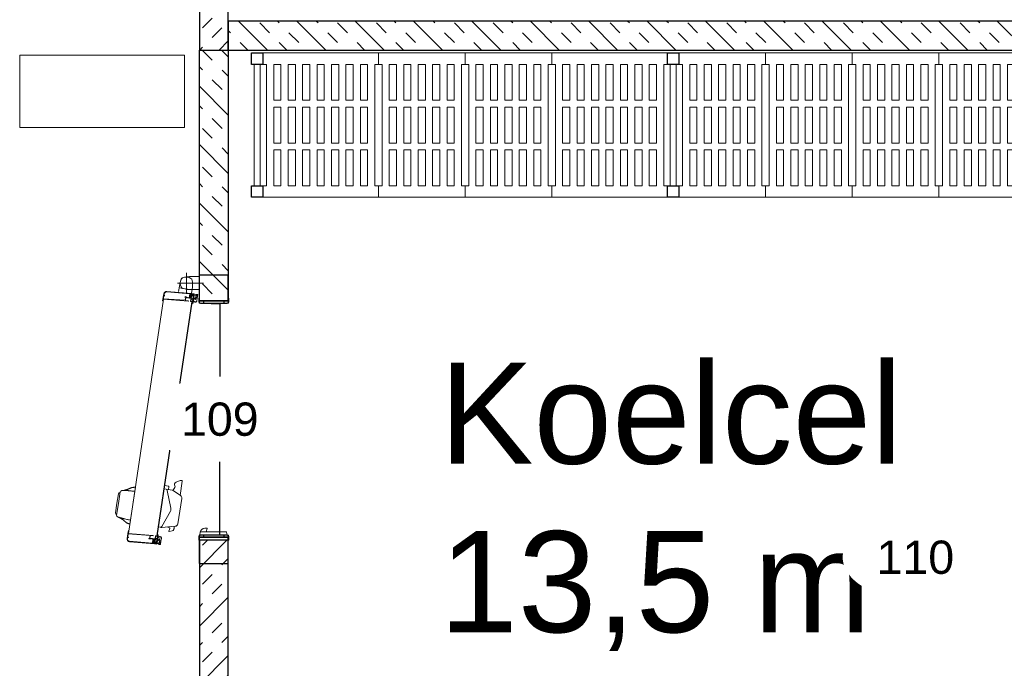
# Model space of a CAD drawing. Header units: millimetres. Extents: x 251300 to 581040, y -9130 to 111283.
# Tile 26 of 57: x 281673 to 285081, y 39726 to 41972. Entities that reach past the tile are written whole.
import ezdxf
from ezdxf.enums import TextEntityAlignment as Align

# ---------------------------------------------------------------- set-up
doc = ezdxf.new("R2010")
doc.units = ezdxf.units.MM
doc.set_wipeout_variables(frame=1)
for name, color, linetype, lineweight in [('APPARAAT1', 2, 'Continuous', 25), ('APPARAAT2', 1, 'Continuous', 20), ('APPARAAT5', 7, 'Continuous', 5), ('POSITIENUMMER', 141, 'Continuous', 20), ('TEKST PS', 10, 'Continuous', 9), ('X-L22_C_binnenwand', 7, 'Continuous', 13)]:
    doc.layers.add(name, color=color, linetype=linetype, lineweight=lineweight)
doc.styles.add('PS', font='arial.ttf')
doc.styles.get("Standard").update_dxf_attribs({"font": 'arial.ttf'})
doc.dimstyles.get("Standard").update_dxf_attribs({"dimtxt": 0.18, "dimasz": 0.18, "dimexe": 0.18, "dimexo": 0.0625, "dimgap": 0.09, "dimtad": 0, "dimtih": 1, "dimtoh": 1, "dimdec": 4, "dimzin": 0, "dimdsep": 46, "dimtxsty": 'Standard', "dimcen": 0.09, "dimadec": 0, "dimazin": 0, "dimtfac": 1, "dimtdec": 4, "dimtofl": 0, "dimtmove": 0, "dimatfit": 3, "dimfxl": 1, "dimtolj": 1, "dimtzin": 0, "dimarcsym": 0})

# ---------------------------------------------------------------- blocks, each defined once
blk = doc.blocks.new('*D14')
at = {"layer": 'APPARAAT5', "color": 0, "lineweight": -2, "ltscale": 3, "transparency": 16777216}
for p, q in [((-90, 5.9), (-90, 2.92)), ((-10, 5.9), (-10, 2.92)), ((-89.99, 2.93), (-50.03, 2.93)), ((-10.01, 2.93), (-49.97, 2.93))]:
    blk.add_line(p, q, dxfattribs=at)
at = {"layer": 'APPARAAT5', "color": 0, "ltscale": 3, "transparency": 16777216}
for points in [[(-89.99, 2.93), (-89.99, 2.93), (-90, 2.93)], [(-10.01, 2.93), (-10.01, 2.93), (-10, 2.93)]]:
    blk.add_solid(points, dxfattribs=at)
at = {"layer": 'Defpoints', "color": 0, "ltscale": 3, "transparency": 16777216}
for p in [(-90, 5.9), (-10, 5.9), (-10, 2.93)]:
    blk.add_point(p, dxfattribs=at)
at = {"layer": 'APPARAAT5', "color": 0, "ltscale": 3, "transparency": 16777216, "insert": (-50, 2.93), "char_height": 0.009, "attachment_point": 5}
blk.add_mtext('\\A1;80.0000', dxfattribs=at)
blk = doc.blocks.new('*U69')
at = {"layer": 'APPARAAT5'}
h = blk.add_hatch(dxfattribs=at)
h.set_pattern_fill('INSUL', color=256, scale=15, angle=45)
h.set_pattern_definition([(45, (667.98, 0), (-101.028, 101.028), []), (45, (634.3, 33.68), (-101.028, 101.028), [47.625, -47.625]), (45, (600.63, 67.35), (-101.028, 101.028), [47.625, -47.625])])
h.paths.add_polyline_path([(868, 0), (0, 0), (0, 100), (868, 100)])
at = {"layer": 'APPARAAT1'}
blk.add_lwpolyline([(868, 0), (0, 0), (0, 100), (868, 100)], close=True, dxfattribs=at)
blk = doc.blocks.new('*U67')
at = {"layer": 'APPARAAT5'}
h = blk.add_hatch(dxfattribs=at)
h.set_pattern_fill('INSUL', color=256, scale=15, angle=45)
h.set_pattern_definition([(45, (1364.11, 0), (-101.028, 101.028), []), (45, (1330.44, 33.68), (-101.028, 101.028), [47.625, -47.625]), (45, (1296.76, 67.35), (-101.028, 101.028), [47.625, -47.625])])
h.paths.add_polyline_path([(1564.1, 0), (0, 0), (0, 100), (1564.1, 100)])
at = {"layer": 'APPARAAT1'}
blk.add_lwpolyline([(1564.1, 0), (0, 0), (0, 100), (1564.1, 100)], close=True, dxfattribs=at)
blk = doc.blocks.new('*U68')
at = {"layer": 'APPARAAT5'}
h = blk.add_hatch(dxfattribs=at)
h.set_pattern_fill('INSUL', color=256, scale=15, angle=45)
h.set_pattern_definition([(45, (4550, 0), (-101.028, 101.028), []), (45, (4516.32, 33.68), (-101.028, 101.028), [47.625, -47.625]), (45, (4482.65, 67.35), (-101.028, 101.028), [47.625, -47.625])])
h.paths.add_polyline_path([(4750, 0), (0, 0), (0, 100), (4750, 100)])
at = {"layer": 'APPARAAT1'}
blk.add_lwpolyline([(4750, 0), (0, 0), (0, 100), (4750, 100)], close=True, dxfattribs=at)
blk = doc.blocks.new('legbord 500-300')
at = {"layer": 'APPARAAT2'}
for p, q in [((300, 500), (0, 500)), ((0, 500), (0, 460)), ((300, 460), (300, 500)), ((12.5, 460), (0, 460)), ((12.5, 250), (12.5, 460)), ((287.5, 250), (287.5, 460)), ((300, 460), (287.5, 460)), ((12.5, 250), (12.5, 40)), ((287.5, 250), (287.5, 40)), ((0, 40), (12.5, 40)), ((0, 40), (0, 0)), ((287.5, 40), (300, 40)), ((300, 0), (300, 40)), ((0, 0), (300, 0))]:
    blk.add_line(p, q, dxfattribs=at)
at = {"layer": 'APPARAAT5'}
for p, q in [((37.5, 336), (37.5, 460)), ((62.5, 460), (37.5, 460)), ((62.5, 336), (62.5, 460)), ((87.5, 336), (87.5, 460)), ((112.5, 460), (87.5, 460)), ((112.5, 336), (112.5, 460)), ((137.5, 336), (137.5, 460)), ((162.5, 460), (137.5, 460)), ((162.5, 336), (162.5, 460)), ((187.5, 336), (187.5, 460)), ((212.5, 460), (187.5, 460)), ((212.5, 336), (212.5, 460)), ((237.5, 336), (237.5, 460)), ((262.5, 460), (237.5, 460)), ((262.5, 336), (262.5, 460)), ((37.5, 336), (62.5, 336)), ((37.5, 312), (62.5, 312)), ((37.5, 250), (37.5, 312)), ((62.5, 250), (62.5, 312)), ((87.5, 336), (112.5, 336)), ((87.5, 312), (112.5, 312)), ((87.5, 250), (87.5, 312)), ((112.5, 250), (112.5, 312)), ((137.5, 336), (162.5, 336)), ((137.5, 312), (162.5, 312)), ((137.5, 250), (137.5, 312)), ((162.5, 250), (162.5, 312)), ((187.5, 336), (212.5, 336)), ((187.5, 312), (212.5, 312)), ((187.5, 250), (187.5, 312)), ((212.5, 250), (212.5, 312)), ((237.5, 336), (262.5, 336)), ((237.5, 312), (262.5, 312)), ((237.5, 250), (237.5, 312)), ((262.5, 250), (262.5, 312)), ((37.5, 250), (37.5, 188)), ((62.5, 250), (62.5, 188)), ((87.5, 250), (87.5, 188)), ((112.5, 250), (112.5, 188)), ((137.5, 250), (137.5, 188)), ((162.5, 250), (162.5, 188)), ((187.5, 250), (187.5, 188)), ((212.5, 250), (212.5, 188)), ((237.5, 250), (237.5, 188)), ((262.5, 250), (262.5, 188)), ((37.5, 188), (62.5, 188)), ((87.5, 188), (112.5, 188)), ((137.5, 188), (162.5, 188)), ((187.5, 188), (212.5, 188)), ((237.5, 188), (262.5, 188)), ((37.5, 164), (37.5, 40)), ((37.5, 164), (62.5, 164)), ((62.5, 164), (62.5, 40)), ((87.5, 164), (87.5, 40)), ((87.5, 164), (112.5, 164)), ((112.5, 164), (112.5, 40)), ((137.5, 164), (137.5, 40)), ((137.5, 164), (162.5, 164)), ((162.5, 164), (162.5, 40)), ((187.5, 164), (187.5, 40)), ((187.5, 164), (212.5, 164)), ((212.5, 164), (212.5, 40)), ((237.5, 164), (237.5, 40)), ((237.5, 164), (262.5, 164)), ((262.5, 164), (262.5, 40)), ((37.5, 40), (62.5, 40)), ((87.5, 40), (112.5, 40)), ((137.5, 40), (162.5, 40)), ((187.5, 40), (212.5, 40)), ((237.5, 40), (262.5, 40))]:
    blk.add_line(p, q, dxfattribs=at)
blk = doc.blocks.new('legbord 500-400')
at = {"layer": 'APPARAAT2'}
for p, q in [((400, 500), (0, 500)), ((0, 500), (0, 460)), ((400, 460), (400, 500)), ((12.5, 460), (0, 460)), ((12.5, 250), (12.5, 460)), ((387.5, 250), (387.5, 460)), ((400, 460), (387.5, 460)), ((12.5, 250), (12.5, 40)), ((387.5, 250), (387.5, 40)), ((0, 40), (12.5, 40)), ((0, 40), (0, 0)), ((387.5, 40), (400, 40)), ((400, 0), (400, 40)), ((0, 0), (400, 0))]:
    blk.add_line(p, q, dxfattribs=at)
at = {"layer": 'APPARAAT5'}
for p, q in [((37.5, 336), (37.5, 460)), ((62.5, 460), (37.5, 460)), ((62.5, 336), (62.5, 460)), ((87.5, 336), (87.5, 460)), ((112.5, 460), (87.5, 460)), ((112.5, 336), (112.5, 460)), ((137.5, 336), (137.5, 460)), ((162.5, 460), (137.5, 460)), ((162.5, 336), (162.5, 460)), ((187.5, 336), (187.5, 460)), ((212.5, 460), (187.5, 460)), ((212.5, 336), (212.5, 460)), ((237.5, 336), (237.5, 460)), ((262.5, 460), (237.5, 460)), ((262.5, 336), (262.5, 460)), ((287.5, 336), (287.5, 460)), ((312.5, 460), (287.5, 460)), ((312.5, 336), (312.5, 460)), ((337.5, 336), (337.5, 460)), ((362.5, 460), (337.5, 460)), ((362.5, 336), (362.5, 460)), ((37.5, 336), (62.5, 336)), ((37.5, 312), (62.5, 312)), ((37.5, 250), (37.5, 312)), ((62.5, 250), (62.5, 312)), ((87.5, 336), (112.5, 336)), ((87.5, 312), (112.5, 312)), ((87.5, 250), (87.5, 312)), ((112.5, 250), (112.5, 312)), ((137.5, 336), (162.5, 336)), ((137.5, 312), (162.5, 312)), ((137.5, 250), (137.5, 312)), ((162.5, 250), (162.5, 312)), ((187.5, 336), (212.5, 336)), ((187.5, 312), (212.5, 312)), ((187.5, 250), (187.5, 312)), ((212.5, 250), (212.5, 312)), ((237.5, 336), (262.5, 336)), ((237.5, 312), (262.5, 312)), ((237.5, 250), (237.5, 312)), ((262.5, 250), (262.5, 312)), ((287.5, 336), (312.5, 336)), ((287.5, 312), (312.5, 312)), ((287.5, 250), (287.5, 312)), ((312.5, 250), (312.5, 312)), ((337.5, 336), (362.5, 336)), ((337.5, 312), (362.5, 312)), ((337.5, 250), (337.5, 312)), ((362.5, 250), (362.5, 312)), ((37.5, 250), (37.5, 188)), ((62.5, 250), (62.5, 188)), ((87.5, 250), (87.5, 188)), ((112.5, 250), (112.5, 188)), ((137.5, 250), (137.5, 188)), ((162.5, 250), (162.5, 188)), ((187.5, 250), (187.5, 188)), ((212.5, 250), (212.5, 188)), ((237.5, 250), (237.5, 188)), ((262.5, 250), (262.5, 188)), ((287.5, 250), (287.5, 188)), ((312.5, 250), (312.5, 188)), ((337.5, 250), (337.5, 188)), ((362.5, 250), (362.5, 188)), ((37.5, 188), (62.5, 188)), ((87.5, 188), (112.5, 188)), ((137.5, 188), (162.5, 188)), ((187.5, 188), (212.5, 188)), ((237.5, 188), (262.5, 188)), ((287.5, 188), (312.5, 188)), ((337.5, 188), (362.5, 188)), ((37.5, 164), (37.5, 40)), ((37.5, 164), (62.5, 164)), ((62.5, 164), (62.5, 40)), ((87.5, 164), (87.5, 40)), ((87.5, 164), (112.5, 164)), ((112.5, 164), (112.5, 40)), ((137.5, 164), (137.5, 40)), ((137.5, 164), (162.5, 164)), ((162.5, 164), (162.5, 40)), ((187.5, 164), (212.5, 164)), ((187.5, 164), (187.5, 40)), ((212.5, 164), (212.5, 40)), ((237.5, 164), (237.5, 40)), ((237.5, 164), (262.5, 164)), ((262.5, 164), (262.5, 40)), ((287.5, 164), (287.5, 40)), ((287.5, 164), (312.5, 164)), ((312.5, 164), (312.5, 40)), ((337.5, 164), (337.5, 40)), ((337.5, 164), (362.5, 164)), ((362.5, 164), (362.5, 40)), ((37.5, 40), (62.5, 40)), ((87.5, 40), (112.5, 40)), ((137.5, 40), (162.5, 40)), ((187.5, 40), (212.5, 40)), ((237.5, 40), (262.5, 40)), ((287.5, 40), (312.5, 40)), ((337.5, 40), (362.5, 40))]:
    blk.add_line(p, q, dxfattribs=at)
blk = doc.blocks.new('staander 500')
at = {"layer": 'APPARAAT1'}
for points in [[(0, 460), (40, 460), (40, 500), (0, 500)], [(0, 0), (40, 0), (40, 40), (0, 40)]]:
    blk.add_lwpolyline(points, close=True, dxfattribs=at)
at = {"layer": 'APPARAAT2'}
for p, q in [((10, 460), (10, 40)), ((30, 460), (30, 40))]:
    blk.add_line(p, q, dxfattribs=at)
blk = doc.blocks.new('*U38')
for name, p in [('staander 500', (0, -500)), ('legbord 500-300', (40, -500)), ('legbord 500-300', (340, -500)), ('legbord 500-300', (640, -500)), ('legbord 500-400', (940, -500)), ('staander 500', (1340, -500))]:
    blk.add_blockref(name, p)
blk = doc.blocks.new('*U48')
for name, p in [('staander 500', (0, -500)), ('legbord 500-400', (40, -500)), ('legbord 500-300', (440, -500)), ('legbord 500-300', (740, -500)), ('legbord 500-400', (1040, -500)), ('staander 500', (1440, -500))]:
    blk.add_blockref(name, p)
blk = doc.blocks.new('POSITIENUMMER')
at = {"layer": 'POSITIENUMMER', "style": 'PS', "flags": 1}
for tag, p in [('MERK-TYPE', (-1.224, -6.807)), ('AFMETINGEN', (-1.224, -10.863)), ('OMSCHRIJVING', (-1.224, -14.793)), ('OPMERKINGEN', (-1.224, -18.976))]:
    blk.add_attdef(tag, p, '', height=2.8, dxfattribs=at)
blk.add_wipeout([(-5.032, 0.001), (-5.029, 0.106), (-5.02, 0.202), (-4.998, 0.342), (-4.966, 0.478), (-4.926, 0.603), (-4.862, 0.761), (-4.781, 0.92), (-4.688, 1.072), (-4.6, 1.196), (-4.539, 1.273), (-4.479, 1.345), (-4.425, 1.405), (-4.348, 1.485), (-4.258, 1.573), (-4.181, 1.642), (-4.07, 1.735), (-3.911, 1.856), (-3.775, 1.951), (-3.623, 2.048), (-3.493, 2.124), (-3.307, 2.224), (-3.177, 2.288), (-3.016, 2.361), (-2.86, 2.427), (-2.718, 2.483), (-2.533, 2.549), (-2.359, 2.606), (-2.167, 2.663), (-2.003, 2.706), (-1.728, 2.771), (-1.525, 2.811), (-1.37, 2.839), (-1.127, 2.875), (-0.935, 2.899), (-0.726, 2.919), (-0.515, 2.935), (-0.278, 2.946), (-0.094, 2.95), (0.17, 2.948), (0.348, 2.943), (0.58, 2.93), (0.784, 2.914), (0.995, 2.892), (1.147, 2.872), (1.319, 2.847), (1.469, 2.822), (1.678, 2.781), (1.88, 2.737), (2.014, 2.704), (2.158, 2.665), (2.373, 2.602), (2.543, 2.546), (2.655, 2.506), (2.783, 2.458), (2.908, 2.408), (3.055, 2.345), (3.209, 2.273), (3.324, 2.215), (3.461, 2.142), (3.609, 2.056), (3.735, 1.978), (3.848, 1.901), (4.004, 1.787), (4.114, 1.699), (4.209, 1.618), (4.334, 1.499), (4.434, 1.395), (4.53, 1.285), (4.622, 1.167), (4.694, 1.064), (4.769, 0.942), (4.828, 0.833), (4.891, 0.695), (4.929, 0.596), (4.967, 0.475), (4.991, 0.378), (5.018, 0.229), (5.028, 0.129), (5.031, 0.073), (5.032, 0.041), (5.031, -0.071), (5.024, -0.178), (5.024, -0.171), (5.007, -0.3), (4.965, -0.483), (4.92, -0.622), (4.875, -0.732), (4.794, -0.898), (4.743, -0.987), (4.686, -1.076), (4.619, -1.171), (4.524, -1.293), (4.443, -1.385), (4.375, -1.458), (4.277, -1.555), (4.196, -1.629), (4.046, -1.754), (3.947, -1.83), (3.834, -1.911), (3.652, -2.03), (3.518, -2.11), (3.367, -2.192), (3.229, -2.263), (3.117, -2.316), (2.93, -2.399), (2.808, -2.448), (2.671, -2.5), (2.505, -2.559), (2.263, -2.635), (2.12, -2.676), (1.901, -2.732), (1.705, -2.776), (1.55, -2.807), (1.407, -2.832), (1.278, -2.853), (1.108, -2.878), (0.845, -2.908), (0.675, -2.923), (0.464, -2.938), (0.289, -2.945), (0.095, -2.95), (-0.118, -2.949), (-0.33, -2.944), (-0.563, -2.932), (-0.834, -2.909), (-1.089, -2.88), (-1.302, -2.85), (-1.581, -2.801), (-1.83, -2.748), (-2.053, -2.694), (-2.13, -2.673), (-2.148, -2.668), (-2.406, -2.591), (-2.613, -2.521), (-2.793, -2.454), (-2.945, -2.392), (-3.084, -2.331), (-3.252, -2.251), (-3.371, -2.19), (-3.499, -2.12), (-3.641, -2.037), (-3.76, -1.961), (-3.889, -1.872), (-3.969, -1.814), (-4.082, -1.725), (-4.146, -1.672), (-4.323, -1.51), (-4.477, -1.347), (-4.552, -1.257), (-4.638, -1.145), (-4.732, -1.004), (-4.794, -0.897), (-4.858, -0.77), (-4.909, -0.648), (-4.944, -0.55), (-4.975, -0.444), (-5.01, -0.277), (-5.021, -0.193), (-5.031, -0.068)]).dxf.layer = 'POSITIENUMMER'
at = {"layer": 'POSITIENUMMER'}
blk.add_attdef('POS', text='', height=2.304, dxfattribs=at).set_placement((0, 0), align=Align.MIDDLE)
blk = doc.blocks.new('*U179')
at = {"layer": 'APPARAAT5'}
h = blk.add_hatch(dxfattribs=at)
h.set_pattern_fill('INSUL', color=256, scale=15, angle=45)
h.set_pattern_definition([(45, (1054.6, 0), (-101.028, 101.028), []), (45, (1020.92, 33.68), (-101.028, 101.028), [47.625, -47.625]), (45, (987.24, 67.35), (-101.028, 101.028), [47.625, -47.625])])
h.paths.add_polyline_path([(1254.6, 0), (0, 0), (0, 100), (1254.6, 100)])
at = {"layer": 'APPARAAT1'}
blk.add_lwpolyline([(1254.6, 0), (0, 0), (0, 100), (1254.6, 100)], close=True, dxfattribs=at)
blk = doc.blocks.new('*U13')
at = {"layer": 'APPARAAT1'}
for p, q in [((-100, 10), (-90.95, 10)), ((-100, 10), (-100, 0)), ((-9.05, 10), (0, 10)), ((0, 10), (0, 0)), ((-100, 0), (-90.95, 0)), ((-9.05, 0), (0, 0))]:
    blk.add_line(p, q, dxfattribs=at)
at = {"layer": 'APPARAAT5', "ltscale": 3}
for p, q in [((-79.22077, 38.0429), (-83.24206, 38.65232)), ((-79.14585, 38.53725), (-82.4086, 39.03172)), ((-79.22077, 38.0429), (-75.19948, 37.43347)), ((-79.14585, 38.53725), (-75.88311, 38.04278)), ((-92.45115, 34.18173), (-93.15832, 25.57947)), ((-92.90213, 26.26887), (-92.30284, 34.15926)), ((-91.33507, 34.8723), (-90.93959, 34.81236)), ((-91.3126, 35.0206), (-88.89577, 34.65433)), ((-90.93959, 34.81236), (-90.97705, 34.56518)), ((-90.97705, 34.56518), (-90.82874, 34.54271)), ((-90.82874, 34.54271), (-90.79128, 34.78989)), ((-90.79128, 34.78989), (-89.7037, 34.62506)), ((-90.27006, 25.95089), (-89.5554, 34.60259)), ((-90.25355, 27.06095), (-89.7037, 34.62506)), ((-89.57113, 34.49878), (-8.47193, 22.38091)), ((-8.46368, 22.43529), (-89.56289, 34.55316)), ((-89.5554, 34.60259), (-88.80398, 34.48871)), ((-88.80398, 34.48871), (-88.81147, 34.43927)), ((-88.81147, 34.43927), (-88.57424, 34.40332)), ((-86.34649, 34.06571), (-73.59345, 32.13298)), ((-91.45198, 27.49543), (-91.5194, 27.05051)), ((-91.45198, 27.49543), (-91.30367, 27.47295)), ((-91.34113, 27.22577), (-91.30367, 27.47295)), ((-93.41372, 23.4938), (-93.34629, 23.93872)), ((-93.35679, 23.53574), (-93.30435, 23.88179)), ((-93.34629, 23.93872), (-92.6596, 23.83465)), ((-92.93857, 24.59175), (-93.30533, 24.16099)), ((-93.30435, 23.88179), (-92.15745, 23.70797)), ((-93.2683, 24.78701), (-93.14843, 25.57798)), ((-93.2683, 24.78701), (-93.10022, 24.76154)), ((-93.25835, 24.05182), (-92.74077, 23.97338)), ((-92.85974, 24.58958), (-93.22741, 24.15597)), ((-92.70474, 24.01849), (-93.20053, 24.09362)), ((-93.18448, 24.67276), (-92.9587, 24.63854)), ((-93.16949, 24.77163), (-90.15393, 24.31462)), ((-93.15832, 25.57947), (-92.58487, 25.49257)), ((-93.14843, 25.57798), (-92.51071, 25.48134)), ((-93.09751, 24.91284), (-93.0151, 25.45663)), ((-93.09751, 24.91284), (-92.94921, 24.89037)), ((-93.02101, 24.93323), (-92.78431, 25.17701)), ((-93.0151, 25.45663), (-91.43317, 25.21689)), ((-93.00966, 24.89952), (-92.94922, 24.89036)), ((-92.98754, 25.70531), (-92.92011, 26.15022)), ((-92.98754, 25.70531), (-92.5624, 25.64087)), ((-92.97175, 24.74166), (-92.94922, 24.89036)), ((-92.9522, 24.87059), (-92.94921, 24.89037)), ((-92.92011, 26.15022), (-91.53592, 25.94045)), ((-92.90213, 26.26887), (-91.51794, 26.05909)), ((-92.87288, 24.72668), (-92.82892, 25.01672)), ((-92.8018, 25.07139), (-92.72378, 25.15175)), ((-92.80145, 24.61471), (-92.18894, 24.52188)), ((-92.77496, 25.6731), (-92.75698, 25.79174)), ((-92.77496, 25.6731), (-92.48823, 25.62964)), ((-92.75698, 25.79174), (-91.76827, 25.6419)), ((-92.6596, 23.83465), (-92.7017, 23.94217)), ((-92.64089, 25.04701), (-92.6916, 25.14687)), ((-92.67514, 24.69671), (-92.63118, 24.98675)), ((-92.60252, 23.826), (-92.66567, 23.98728)), ((-92.47246, 24.85009), (-92.6263, 25.15307)), ((-92.57627, 24.68172), (-92.55373, 24.83043)), ((-92.55672, 24.81066), (-92.55372, 24.83043)), ((-92.55373, 24.83043), (-92.49329, 24.82127)), ((-92.55372, 24.83043), (-91.51558, 24.6731)), ((-92.51071, 25.48134), (-92.48823, 25.62964)), ((-92.50517, 25.55129), (-92.50368, 25.56118)), ((-92.44767, 24.66265), (-90.22391, 24.32564)), ((-92.30591, 23.78105), (-92.19781, 23.91638)), ((-92.24882, 23.77239), (-92.17676, 23.86261)), ((-92.15729, 24.50356), (-91.57423, 23.91725)), ((-92.15125, 23.93461), (-91.61154, 23.85281)), ((-92.1302, 23.88084), (-91.5687, 23.79575)), ((-92.12511, 25.4229), (-92.10263, 25.5712)), ((-92.12511, 25.4229), (-90.50857, 25.17791)), ((-92.10819, 25.50124), (-92.10969, 25.49135)), ((-92.10263, 25.5712), (-91.78625, 25.52326)), ((-92.08106, 24.48801), (-91.50342, 23.90852)), ((-92.07173, 24.50412), (-91.04555, 24.3486)), ((-92.05097, 25.41165), (-91.47752, 25.32475)), ((-92.02849, 25.55996), (-91.60335, 25.49553)), ((-91.78625, 25.52326), (-91.76827, 25.6419)), ((-91.53592, 25.94045), (-91.60335, 25.49553)), ((-91.5194, 27.05051), (-91.3711, 27.02803)), ((-91.3711, 27.02803), (-91.51794, 26.05909)), ((-91.51558, 24.6731), (-91.43317, 25.21689)), ((-91.47752, 25.32475), (-91.20781, 27.10443)), ((-91.36727, 24.65062), (-91.28486, 25.19442)), ((-91.36727, 24.65062), (-91.16953, 24.62066)), ((-91.36727, 24.65062), (-90.5763, 24.53075)), ((-91.34113, 27.22577), (-90.25355, 27.06095)), ((-91.28486, 25.19442), (-90.49389, 25.07454)), ((-91.20781, 27.10443), (-90.26853, 26.96208)), ((-90.92446, 24.33025), (-90.16891, 24.21575)), ((-90.66799, 24.39294), (-90.22391, 24.32564)), ((-90.5763, 24.53075), (-90.49389, 25.07454)), ((-90.47743, 24.51577), (-90.39952, 25.0299)), ((-90.47743, 24.51577), (-90.00289, 24.44385)), ((-90.45496, 24.66408), (-9.37556, 12.54921)), ((-10.4542, 12.71268), (-90.45496, 24.66408)), ((-9.36783, 12.60022), (-90.44723, 24.71508)), ((-90.26853, 26.96208), (-90.41837, 25.97337)), ((-90.41837, 25.97337), (-90.27006, 25.95089)), ((-89.83211, 24.56968), (-90.00289, 24.44385)), ((-89.83211, 24.56968), (-89.79603, 24.56422)), ((-87.33077, 24.1906), (-87.45441, 23.37478)), ((-87.33077, 24.1906), (-72.99447, 22.01793)), ((-93.41372, 23.4938), (-92.16795, 23.305)), ((-93.35679, 23.53574), (-92.20989, 23.36193)), ((-92.60252, 23.826), (-92.30591, 23.78105)), ((-92.24882, 23.77239), (-92.10052, 23.74992)), ((-92.20989, 23.36193), (-92.15745, 23.70797)), ((-92.16795, 23.305), (-91.34451, 23.14297)), ((-92.16045, 23.35448), (-92.10052, 23.74992)), ((-92.16045, 23.35448), (-91.33486, 23.19203)), ((-87.8581, 20.22998), (-88.82173, 20.5546)), ((-87.31739, 21.20856), (-87.60472, 20.35566)), ((-87.48061, 23.20189), (-87.47063, 23.19621)), ((-87.46634, 23.02761), (-87.08397, 18.35775)), ((-87.18219, 23.03199), (-81.91886, 20.03529)), ((-74.67257, 21.13906), (-80.87589, 19.86929)), ((-74.18092, 22.19774), (-74.59597, 19.45902)), ((-74.40568, 20.71467), (-73.41697, 20.56483)), ((-72.99447, 22.01793), (-73.18926, 20.73261)), ((-8.4562, 22.48472), (-9.20762, 22.5986)), ((-9.17087, 13.83303), (-8.4562, 22.48472)), ((-6.65404, 22.36332), (-9.07087, 22.72959)), ((-8.85774, 14.89813), (-8.30789, 22.46225)), ((-7.22031, 22.29742), (-8.30789, 22.46225)), ((-7.25777, 22.05024), (-7.22031, 22.29742)), ((-7.10946, 22.02777), (-7.25777, 22.05024)), ((-7.072, 22.27495), (-7.10946, 22.02777)), ((-6.67652, 22.21501), (-7.072, 22.27495)), ((-6.56277, 13.35686), (-5.96348, 21.24724)), ((-5.81517, 21.22477), (-6.52235, 12.62251)), ((-6.50049, 12.76676), (-5.79631, 21.36947)), ((-88.95063, 20.43544), (-88.68257, 19.36964)), ((-88.22719, 18.87701), (-88.11552, 18.83939)), ((-86.23714, 17.45064), (-77.45462, 16.11965)), ((-76.4809, 16.5416), (-74.7608, 19.0421)), ((-74.69438, 19.13866), (-73.71203, 18.4629)), ((-71.80239, 18.06431), (-71.2318, 16.67794)), ((-5.82621, 17.21596), (-3.94766, 16.93126)), ((-2.8964, 8.56934), (-2.89639, 17.56934)), ((-76.39464, 16.667), (-71.49063, 15.92379)), ((-71.20621, 16.46576), (-71.26292, 16.09157)), ((-9.02256, 13.81055), (-9.17087, 13.83303)), ((-8.87272, 14.79926), (-9.02256, 13.81055)), ((-7.93345, 14.65691), (-8.87272, 14.79926)), ((-7.77016, 14.73331), (-8.85774, 14.89813)), ((-8.20316, 12.87724), (-7.93345, 14.65691)), ((-7.80012, 14.53557), (-7.94697, 13.56663)), ((-7.65182, 14.51309), (-7.80012, 14.53557)), ((-7.77016, 14.73331), (-7.7327, 14.98049)), ((-7.58439, 14.95801), (-7.7327, 14.98049)), ((-7.58439, 14.95801), (-7.65182, 14.51309)), ((0.65361, 14.49999), (-6.44639, 14.49999)), ((-5.21152, 12.57142), (-4.53724, 17.02061)), ((-9.99841, 12.6436), (-10.03448, 12.64907)), ((-9.99841, 12.6436), (-9.87257, 12.47282)), ((-9.39803, 12.40091), (-9.87257, 12.47282)), ((-9.02605, 12.09126), (-9.7816, 12.20577)), ((-6.75105, 11.84763), (-9.76661, 12.30464)), ((-7.47275, 11.95741), (-9.69651, 12.29443)), ((-9.25243, 12.22713), (-9.69651, 12.29443)), ((-9.39803, 12.40091), (-9.32012, 12.91503)), ((-9.29916, 12.38592), (-9.21675, 12.92971)), ((-8.50819, 12.26605), (-9.29916, 12.38592)), ((-8.42578, 12.80984), (-9.21675, 12.92971)), ((-7.55556, 12.7791), (-9.17211, 13.02409)), ((-8.14218, 10.74361), (-8.97664, 10.83284)), ((-8.13468, 10.79309), (-8.97132, 10.88255)), ((-7.87878, 11.91739), (-8.90495, 12.07291)), ((-8.50819, 12.26605), (-8.70594, 12.29602)), ((-7.87464, 11.89924), (-8.59804, 11.51693)), ((-8.00761, 11.30478), (-8.56911, 11.38988)), ((-7.79722, 11.89151), (-8.52782, 11.50429)), ((-7.97157, 11.34989), (-8.51128, 11.43169)), ((-8.50819, 12.26605), (-8.42578, 12.80984)), ((-8.35989, 12.24357), (-8.27748, 12.78736)), ((-7.32174, 12.08624), (-8.35989, 12.24357)), ((-6.69554, 12.54762), (-8.27748, 12.78736)), ((-7.62971, 12.79033), (-8.20316, 12.87724)), ((-6.8964, 10.55481), (-8.14218, 10.74361)), ((-8.13468, 10.79309), (-8.07475, 11.18853)), ((-8.08525, 10.78555), (-8.0328, 11.1316)), ((-6.93834, 10.61174), (-8.08525, 10.78555)), ((-7.92644, 11.16605), (-8.07475, 11.18853)), ((-6.8859, 10.95779), (-8.0328, 11.1316)), ((-7.96495, 13.44799), (-8.03238, 13.00307)), ((-7.60723, 12.93864), (-8.03238, 13.00307)), ((-7.92644, 11.16605), (-7.96854, 11.27358)), ((-6.58075, 13.23821), (-7.96495, 13.44799)), ((-6.56277, 13.35686), (-7.94697, 13.56663)), ((-7.86936, 11.1574), (-7.93251, 11.31869)), ((-7.57275, 11.11245), (-7.86936, 11.1574)), ((-7.84948, 12.97536), (-7.83149, 13.094)), ((-7.53309, 12.92741), (-7.84948, 12.97536)), ((-6.84278, 12.94416), (-7.83149, 13.094)), ((-7.14906, 11.80681), (-7.76156, 11.89963)), ((-7.57275, 11.11245), (-7.46464, 11.24778)), ((-7.55556, 12.7791), (-7.53309, 12.92741)), ((-7.54851, 12.85894), (-7.55001, 12.84905)), ((-7.51566, 11.1038), (-7.4436, 11.19402)), ((-6.82897, 10.99973), (-7.51566, 11.1038)), ((-7.41809, 11.26601), (-6.92229, 11.19087)), ((-6.87945, 11.13381), (-7.39704, 11.21225)), ((-7.39353, 12.1291), (-7.15683, 12.37289)), ((-7.32174, 12.08623), (-7.38218, 12.09539)), ((-7.34427, 11.93753), (-7.32174, 12.08623)), ((-7.32474, 12.06647), (-7.32174, 12.08624)), ((-7.2454, 11.92255), (-7.20144, 12.21259)), ((-7.17432, 12.26727), (-7.0963, 12.34762)), ((-7.16997, 12.72066), (-7.14749, 12.86897)), ((-6.53225, 12.62402), (-7.16997, 12.72066)), ((-7.15452, 12.78911), (-7.15303, 12.799)), ((-6.86076, 12.82552), (-7.14749, 12.86897)), ((-7.10083, 11.76553), (-6.87815, 11.24245)), ((-6.52235, 12.62251), (-7.0958, 12.70942)), ((-6.64818, 12.79329), (-7.07333, 12.85772)), ((-7.01341, 12.24288), (-7.06412, 12.34274)), ((-7.04766, 11.89258), (-7.0037, 12.18262)), ((-7.0249, 11.74425), (-6.80223, 11.22416)), ((-6.84498, 12.04597), (-6.99882, 12.34894)), ((-6.76603, 11.74876), (-6.9918, 11.78297)), ((-6.94879, 11.8776), (-6.92625, 12.0263)), ((-6.93834, 10.61174), (-6.8859, 10.95779)), ((-6.92925, 12.00653), (-6.92626, 12.02631)), ((-6.77795, 12.00383), (-6.92626, 12.02631)), ((-6.86581, 12.01714), (-6.92625, 12.0263)), ((-6.8964, 10.55481), (-6.82897, 10.99973)), ((-6.86076, 12.82552), (-6.84278, 12.94416)), ((-6.65212, 11.83305), (-6.8202, 11.85852)), ((-6.77795, 12.00383), (-6.69554, 12.54762)), ((-6.65212, 11.83305), (-6.53225, 12.62402)), ((-6.64818, 12.79329), (-6.58075, 13.23821)), ((-6.50049, 12.76676), (-4.30319, 12.43376)), ((-5.1464, 12.24629), (-5.14639, 13.1)), ((-5.1464, 10), (-5.1464, 12.24629)), ((-0.6464, 9.99999), (-0.64639, 13.42238)), ((-92, 9.97009), (-92, 9.93009)), ((-92, 9.93009), (-91.8, 9.93009)), ((-91.8, 9.97009), (-91.8, 9.93009)), ((-90.99999, 9.94509), (-91.8, 9.94509)), ((-91.67, 10.10009), (-90.95, 10.10009)), ((-91.52766, 10.20009), (-90.6, 10.20009)), ((-90.99999, 10.00009), (-90.99999, 0.00009)), ((-90.95, -0.09991), (-90.95, 10.10009)), ((-90.8, 10.00009), (-90.8, 8.53009)), ((-90.8, 10.00009), (-90.6, 10.00009)), ((-90.8, 8.53009), (-90.2, 8.53009)), ((-90.8, 8.43009), (-90.2, 8.43009)), ((-90.8, 1.57009), (-90.8, 8.43009)), ((-90.2, 8.53009), (-90.2, 9.60008)), ((-90.2, 1.57009), (-90.2, 8.43009)), ((-90.00003, 9.88548), (-89.15152, 9.67336)), ((-90.00003, 9.88548), (-90, 0.40008)), ((-90, 0.40008), (-90, 9.60008)), ((-89.00003, 9.47933), (-89.00003, 0.79164)), ((-89.00003, 7.63548), (-87.86584, 7.25742)), ((-87.80003, 7.30485), (-87.80003, 8.08858)), ((-10, 0.4), (-10, 9.6)), ((-9.8, 8.6), (-9.8, 9.6)), ((-9.2, 8.6), (-9.8, 8.6)), ((-9.2, 8.5), (-9.8, 8.5)), ((-9.8, 1.5), (-9.8, 8.5)), ((-8.47233, 10.2), (-9.4, 10.2)), ((-9.2, 10), (-9.4, 10)), ((-9.2, 10), (-9.2, 8.6)), ((-9.2, 1.5), (-9.2, 8.5)), ((-9.05, -0.1), (-9.05, 10.1)), ((-8.33, 10.1), (-9.05, 10.1)), ((-9.00001, 10), (-9.00001, 0)), ((-9.00001, 9.945), (-8.2, 9.945)), ((-8.2, 9.97), (-8.2, 9.93)), ((-8, 9.93), (-8.2, 9.93)), ((-8, 9.97), (-8, 9.93)), ((-92, 0.07009), (-91.8, 0.07009)), ((-92, 0.03009), (-92, 0.07009)), ((-91.8, 0.03009), (-91.8, 0.07009)), ((-91.8, 0.05009), (-90.99999, 0.05009)), ((-90.8, 1.57009), (-90.2, 1.57009)), ((-90.8, 1.47009), (-90.2, 1.47009)), ((-90.8, 0.00009), (-90.8, 1.47009)), ((-90.6, 0.00009), (-90.8, 0.00009)), ((-90.2, 0.40008), (-90.2, 1.47009)), ((-90.00003, 0.38548), (-89.15152, 0.59761)), ((-9.2, 1.5), (-9.8, 1.5)), ((-9.2, 1.4), (-9.8, 1.4)), ((-9.8, 0.4), (-9.8, 1.4)), ((-9.2, 0), (-9.2, 1.4)), ((-8.2, 0.07), (-9.00001, 0.07)), ((-8, 0.07), (-8.2, 0.07)), ((-8.2, 0.03), (-8.2, 0.07)), ((-8, 0.03), (-8, 0.07)), ((-91.67, -0.09991), (-90.95, -0.09991)), ((-91.52767, -0.19991), (-90.6, -0.19991)), ((-9.4, 0), (-9.2, 0)), ((-8.47234, -0.2), (-9.4, -0.2)), ((-8.33, -0.1), (-9.05, -0.1))]:
    blk.add_line(p, q, dxfattribs=at)
for centre, radius, start, end in [((-83.31698, 38.15797), 0.5, 81.382368, 158.99505), ((-82.48352, 38.53737), 0.5, 81.382367, 171.382367), ((-79.56785, 39.6703), 3.37538, 193.568531, 198.854097), ((-75.95803, 37.54842), 0.5, 351.382367, 81.382367), ((-78.40709, 39.49439), 3.37538, 323.910637, 329.1962), ((-91.46244, 34.03189), 1, 81.382371, 171.382371), ((-91.46244, 34.03189), 0.85, 81.382371, 171.382371), ((-88.99276, 34.19866), 0.46588, 26.059443, 77.984106), ((-75.2744, 36.93911), 0.5, 3.769684, 81.382366), ((-93.24786, 24.12103), 0.07, 145.185085, 261.382371), ((-93.19454, 24.13317), 0.04, 145.260247, 261.382371), ((-93.17699, 24.72219), 0.05, 81.382371, 261.382371), ((-93.08074, 24.89007), 0.13, 261.382371, 351.382371), ((-93.00666, 24.9193), 0.02, 135.844693, 261.382371), ((-92.9632, 24.60888), 0.03, 325.185085, 81.382371), ((-92.81044, 24.55539), 0.06, 81.382371, 145.260247), ((-92.73005, 25.00173), 0.1, 135.844693, 171.382371), ((-92.71257, 25.10735), 0.1, 81.382371, 135.844693), ((-92.74826, 23.92394), 0.05, 21.382371, 81.382371), ((-92.70943, 25.13782), 0.02, 26.920049, 135.844693), ((-92.71223, 23.96905), 0.05, 21.382371, 81.382371), ((-92.71546, 25.10779), 0.1, 26.920049, 81.382371), ((-92.73005, 25.00173), 0.1, 351.382371, 26.920049), ((-92.57438, 25.56178), 0.07, 261.382371, 351.382371), ((-92.57289, 25.57166), 0.07, 351.382371, 81.382371), ((-92.42819, 24.79118), 0.13, 171.382371, 261.382371), ((-92.49029, 24.84104), 0.02, 261.382371, 26.920049), ((-92.15874, 23.88517), 0.05, 81.382371, 141.382371), ((-92.19643, 24.47245), 0.05, 38.482809, 81.382371), ((-92.13769, 23.83141), 0.05, 81.382371, 141.382371), ((-92.04048, 25.48086), 0.07, 171.382371, 261.382371), ((-92.03898, 25.49075), 0.07, 81.382371, 171.382371), ((-92.07323, 24.49423), 0.01, 81.382371, 218.482809), ((-91.60554, 23.89236), 0.04, 261.382371, 38.482809), ((-91.55821, 23.86496), 0.07, 261.382371, 38.482809), ((-91.05304, 24.29917), 0.05, 23.040515, 81.382371), ((-90.92746, 24.31048), 0.02, 81.382366, 203.011827), ((-90.52805, 25.04938), 0.13, 351.382371, 81.382371), ((-90.16397, 24.72112), 0.4, 261.382371, 336.904859), ((-90.16142, 24.26518), 0.05, 261.382371, 81.382371), ((-88.85365, 20.45984), 0.1, 71.382367, 194.117593), ((-85.97134, 23.15002), 1.5, 171.382367, 184.680937), ((-86.9348, 23.4665), 0.5, 171.382367, 240.344856), ((-74.77284, 21.6289), 0.5, 281.56817, 351.382367), ((-73.387, 20.76257), 0.2, 261.382367, 351.382367), ((-6.80388, 21.37461), 0.85, 351.382367, 81.382367), ((-6.80388, 21.37461), 1, 351.382367, 81.382367), ((-88.00371, 19.54038), 0.7, 194.117593, 251.382367), ((-87.79425, 20.41951), 0.2, 251.382367, 341.382367), ((-86.0873, 18.43935), 1, 184.680937, 261.382367), ((-81.17669, 21.33882), 1.5, 240.344856, 281.56817), ((-75.58468, 19.60886), 1, 325.475859, 351.382367), ((-73.42865, 18.87485), 0.5, 235.475859, 304.551027), ((-72.63466, 17.72178), 0.9, 22.370536, 124.551027), ((-77.30478, 17.10836), 1, 261.382367, 325.475859), ((-71.46067, 16.12154), 0.2, 261.382367, 351.382367), ((-71.6017, 16.5257), 0.4, 351.382367, 22.370536), ((2.66319, 13.26118), 7.81125, 161.6543683, 181.1823973), ((-3.80188, 15.40501), 1, 114.3043093, 161.6543683), ((-2.89639, 13.39999), 3.2, 65.6955773, 114.3043093), ((-4.95847, 9.18569), 7.81125, 63.036785, 82.564814), ((-1.99091, 15.40501), 1, 18.3455303, 65.6955773), ((-1.87013, 15.25654), 1, 15.686726, 63.036785), ((-3.98819, 14.66171), 3.2, 327.077994, 15.686726), ((-8.45598, 13.26119), 7.81125, 1.1823973, 18.3455303), ((-9.63657, 12.68991), 0.4, 185.859879, 261.382367), ((-9.7741, 12.2552), 0.05, 81.382367, 261.382367), ((-9.19158, 12.89556), 0.13, 81.382367, 171.382367), ((-9.02904, 12.07149), 0.02, 319.752911, 81.382372), ((-8.91245, 12.02348), 0.05, 81.382367, 139.724222), ((-8.55862, 11.45909), 0.07, 124.281929, 261.382367), ((-8.50529, 11.47123), 0.04, 124.281929, 261.382367), ((-8.0151, 11.25535), 0.05, 21.382367, 81.382367), ((-7.97907, 11.30046), 0.05, 21.382367, 81.382367), ((-7.88027, 11.90751), 0.01, 304.281929, 81.382367), ((-7.76906, 11.8502), 0.05, 81.382367, 124.281929), ((-7.61922, 12.85954), 0.07, 261.382367, 351.382367), ((-7.61772, 12.86943), 0.07, 351.382367, 81.382367), ((-7.45327, 12.08595), 0.13, 261.382367, 351.382367), ((-7.42558, 11.21658), 0.05, 81.382367, 141.382367), ((-7.40453, 11.16281), 0.05, 81.382367, 141.382367), ((-7.37918, 12.11517), 0.02, 135.844689, 261.382367), ((-7.10257, 12.19761), 0.1, 135.844689, 171.382367), ((-7.08509, 12.30322), 0.1, 81.382367, 135.844689), ((-7.08531, 12.77863), 0.07, 171.382367, 261.382367), ((-7.08382, 12.78851), 0.07, 81.382367, 171.382367), ((-7.15805, 11.74748), 0.06, 17.504491, 81.382367), ((-7.08195, 12.33369), 0.02, 26.920045, 135.844689), ((-7.08798, 12.30366), 0.1, 26.920045, 81.382367), ((-6.9963, 11.75331), 0.03, 81.382367, 197.579652), ((-7.10257, 12.19761), 0.1, 351.382367, 26.920045), ((-6.80072, 11.98705), 0.13, 171.382367, 261.382367), ((-6.9163, 11.23042), 0.04, 261.382367, 17.504491), ((-6.86896, 11.20302), 0.07, 261.382367, 17.579652), ((-6.86281, 12.03691), 0.02, 261.382367, 26.920045), ((-6.75854, 11.79819), 0.05, 261.382367, 81.382367), ((-3.29238, 20.17933), 7.81125, 262.564814, 279.727947), ((-2.14148, 13.46602), 1, 279.727947, 327.077994), ((-91.52766, 9.60009), 0.6, 89.9999503, 141.9268273), ((-91.67, 9.97009), 0.13, 89.9999503, 179.9999503), ((-90.6, 9.60009), 0.6, 359.9999503, 89.9999503), ((-90.6, 9.60009), 0.4, 359.9999503, 89.9999503), ((-89.40412, 8.08858), 1.60478, 359.9999503, 80.9436743), ((-89.20003, 9.47933), 0.2, 359.9999503, 75.9637073), ((-87.85003, 7.30485), 0.05, 251.5650013, 359.9999503), ((-9.4, 9.6), 0.6, 89.9999463, 179.9999463), ((-9.4, 9.6), 0.4, 89.9999463, 179.9999463), ((-8.47233, 9.6), 0.6, 38.0730703, 89.9999463), ((-8.33, 9.97), 0.13, 359.9999463, 89.9999463), ((-91.52767, 0.40009), 0.6, 218.0730733, 269.9999503), ((-91.67, 0.03009), 0.13, 179.9999503, 269.9999503), ((-90.6, 0.40009), 0.4, 269.9999503, 359.9999503), ((-90.6, 0.40009), 0.6, 269.9999503, 359.9999503), ((-89.20003, 0.79164), 0.2, 284.0361933, 359.9999503), ((-9.4, 0.4), 0.6, 179.9999463, 269.9999463), ((-9.4, 0.4), 0.4, 179.9999463, 269.9999463), ((-8.47233, 0.4), 0.6, 269.9999463, 321.9268233), ((-8.33, 0.03), 0.13, 269.9999463, 359.9999463)]:
    blk.add_arc(centre, radius, start, end, dxfattribs=at)
for points, start_tangent, end_tangent in [([(-83.78375, 38.33719), (-83.9316, 38.02185), (-84.08827, 37.69981), (-84.25623, 37.37804), (-84.34521, 37.21944), (-84.43793, 37.06351), (-84.4858, 36.98683), (-84.5347, 36.91111), (-84.63548, 36.76244), (-84.73991, 36.61702), (-84.84763, 36.47437), (-84.95825, 36.33397), (-85.07139, 36.19533), (-85.18668, 36.05795), (-85.24501, 35.98958), (-85.30372, 35.92132), (-85.42142, 35.7847), (-85.53788, 35.64706), (-85.6511, 35.50737), (-85.75911, 35.36459), (-85.85995, 35.21766), (-85.90706, 35.14233), (-85.95163, 35.06556), (-85.99364, 34.98736), (-86.03326, 34.90783), (-86.10626, 34.74525), (-86.23327, 34.4094), (-86.34649, 34.06571)], (-0.42225958, -0.906474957), (-0.306095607, -0.952000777)), ([(-83.78375, 38.33719), (-83.90091, 38.02733), (-84.01402, 37.71593), (-84.12168, 37.40267), (-84.17302, 37.24526), (-84.22251, 37.08727), (-84.31602, 36.76965), (-84.40276, 36.45004), (-84.48336, 36.12869), (-84.55847, 35.80583), (-84.69473, 35.1566), (-84.81659, 34.5043), (-84.92912, 33.85091)], (-0.35844863, -0.933549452), (-0.165400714, -0.986226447)), ([(-74.77549, 36.97198), (-74.7554, 36.64132), (-74.73964, 36.31039), (-74.72963, 35.97931), (-74.72723, 35.81374), (-74.72678, 35.64819), (-74.73158, 35.31713), (-74.74343, 34.98617), (-74.76166, 34.65536), (-74.78559, 34.32474), (-74.84782, 33.66429), (-74.9247, 33.00518), (-75.01082, 32.34778)], (0.065745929, -0.997836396), (-0.134241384, -0.990948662)), ([(-74.77549, 36.97198), (-74.72771, 36.62699), (-74.6735, 36.27299), (-74.60842, 35.91591), (-74.57043, 35.73807), (-74.52807, 35.56167), (-74.50508, 35.47424), (-74.48081, 35.38744), (-74.4286, 35.21558), (-74.37194, 35.04575), (-74.31133, 34.87759), (-74.24728, 34.71072), (-74.1803, 34.54478), (-74.11089, 34.37941), (-74.07544, 34.29682), (-74.03959, 34.21424), (-73.96765, 34.04887), (-73.89721, 33.88291), (-73.83046, 33.71595), (-73.7696, 33.54757), (-73.71683, 33.37737), (-73.69416, 33.29145), (-73.67432, 33.20493), (-73.65738, 33.11779), (-73.6431, 33.03009), (-73.62155, 32.85318), (-73.59975, 32.49478), (-73.59345, 32.13298)], (0.134713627, -0.990884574), (0.010276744, -0.999947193)), ([(-90.94587, 24.30266), (-90.94502, 24.30116), (-90.94318, 24.2981), (-90.94043, 24.29355), (-90.9368, 24.28759), (-90.93237, 24.28028), (-90.92717, 24.27171), (-90.91474, 24.25108), (-90.89994, 24.22628), (-90.88324, 24.1979), (-90.86508, 24.16655), (-90.84591, 24.13281), (-90.80631, 24.06058), (-90.76804, 23.98596), (-90.75051, 23.94925), (-90.73466, 23.91373), (-90.70953, 23.84829), (-90.69324, 23.78999), (-90.68461, 23.73651), (-90.68243, 23.68552), (-90.68549, 23.63467), (-90.68861, 23.60856), (-90.69258, 23.58161), (-90.69741, 23.55379), (-90.70321, 23.52531), (-90.71829, 23.46726), (-90.7389, 23.40928), (-90.7661, 23.35315), (-90.80097, 23.30067), (-90.84383, 23.25342), (-90.89217, 23.21221), (-90.91741, 23.19405), (-90.94283, 23.17764), (-90.96803, 23.16305), (-90.99263, 23.15035), (-91.01623, 23.13962), (-91.03896, 23.13096), (-91.06239, 23.12451), (-91.08832, 23.12042), (-91.11853, 23.11885), (-91.15484, 23.11994), (-91.19902, 23.12386), (-91.22409, 23.12682), (-91.24994, 23.13019), (-91.27541, 23.13374), (-91.29932, 23.13721), (-91.31032, 23.13885), (-91.3205, 23.14037), (-91.3297, 23.14176), (-91.33778, 23.14297), (-91.3446, 23.14399), (-91.34999, 23.14478), (-91.35212, 23.14508), (-91.35383, 23.1453), (-91.35512, 23.14546), (-91.3556, 23.14551), (-91.3558, 23.14553), (-91.35597, 23.14554), (-91.35622, 23.14555), (-91.3563, 23.14555), (-91.35635, 23.14554), (-91.35637, 23.14553), (-91.35636, 23.14551), (-91.35632, 23.14548), (-91.35625, 23.14546), (-91.35615, 23.14542), (-91.35601, 23.14538), (-91.35565, 23.14528), (-91.35516, 23.14516), (-91.35453, 23.14502), (-91.35377, 23.14485), (-91.35288, 23.14466), (-91.35067, 23.1442), (-91.34789, 23.14364), (-91.34451, 23.14297)], (0.443252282, -0.896396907), (0.981184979, -0.193070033)), ([(-91.00703, 24.31874), (-91.007, 24.31869), (-91.00697, 24.31863), (-91.00691, 24.31855), (-91.00677, 24.31832), (-91.00656, 24.318), (-91.0063, 24.31759), (-91.00598, 24.3171), (-91.00518, 24.31584), (-91.00416, 24.31425), (-91.00293, 24.31233), (-91.0015, 24.31008), (-90.99987, 24.30751), (-90.99805, 24.30464), (-90.99605, 24.30146), (-90.99151, 24.29425), (-90.98631, 24.28592), (-90.9805, 24.27656), (-90.97411, 24.26622), (-90.96722, 24.25497), (-90.95985, 24.24287), (-90.95207, 24.22999), (-90.93545, 24.20212), (-90.91776, 24.17188), (-90.89939, 24.13979), (-90.88073, 24.10634), (-90.86219, 24.07206), (-90.84415, 24.03746), (-90.81117, 23.96934), (-90.79702, 23.93684), (-90.78496, 23.90607), (-90.77534, 23.87746), (-90.76791, 23.85066), (-90.76204, 23.82477), (-90.7571, 23.79888), (-90.75246, 23.7721), (-90.74786, 23.74401), (-90.74375, 23.71508), (-90.74066, 23.68589), (-90.73888, 23.628), (-90.74339, 23.57052), (-90.75426, 23.51365), (-90.77138, 23.45835), (-90.79456, 23.4054), (-90.82357, 23.35539), (-90.85812, 23.309), (-90.89807, 23.26716), (-90.92005, 23.2483), (-90.9433, 23.23104), (-90.96767, 23.2156), (-90.99313, 23.20221), (-91.02, 23.19129), (-91.03408, 23.18689), (-91.0485, 23.1832), (-91.07701, 23.17752), (-91.09043, 23.17533), (-91.10304, 23.17346), (-91.11534, 23.17199), (-91.12793, 23.17099), (-91.15635, 23.17074), (-91.1931, 23.1734), (-91.21553, 23.17592), (-91.23953, 23.17899), (-91.26383, 23.18235), (-91.28715, 23.18574), (-91.29804, 23.18736), (-91.30821, 23.18889), (-91.31749, 23.1903), (-91.32573, 23.19156), (-91.33277, 23.19262), (-91.33578, 23.19307), (-91.33844, 23.19346), (-91.34071, 23.19379), (-91.34258, 23.19405), (-91.34336, 23.19415), (-91.34404, 23.19424), (-91.3446, 23.1943), (-91.34505, 23.19435), (-91.34538, 23.19438), (-91.3456, 23.19438), (-91.34569, 23.19437), (-91.34567, 23.19433), (-91.34551, 23.19427), (-91.34523, 23.19419), (-91.34482, 23.19409), (-91.34428, 23.19396), (-91.34396, 23.19389), (-91.3436, 23.19381), (-91.34279, 23.19363), (-91.34183, 23.19343), (-91.34073, 23.1932), (-91.3381, 23.19267), (-91.33486, 23.19203)], (0.550235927, 0.835009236), (0.981184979, -0.193070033)), ([(-88.11552, 18.83939), (-87.97451, 18.80208), (-87.83344, 18.7682), (-87.76267, 18.75357), (-87.69164, 18.74103), (-87.62025, 18.73097), (-87.54845, 18.72366), (-87.47631, 18.7188), (-87.40391, 18.71597), (-87.25866, 18.71481), (-87.11338, 18.7169)], (0.965751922, -0.259467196), (0.999835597, 0.018132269)), ([(-9.01378, 12.05857), (-9.01503, 12.05739), (-9.01769, 12.05501), (-9.02167, 12.05148), (-9.0269, 12.04686), (-9.0333, 12.0412), (-9.0408, 12.03455), (-9.05879, 12.01853), (-9.08027, 11.99922), (-9.10463, 11.97707), (-9.13126, 11.9525), (-9.15957, 11.92596), (-9.21879, 11.86871), (-9.27746, 11.80878), (-9.30507, 11.77891), (-9.33074, 11.74968), (-9.37413, 11.69463), (-9.40696, 11.64377), (-9.43105, 11.59526), (-9.44823, 11.5472), (-9.46038, 11.49772), (-9.46514, 11.47186), (-9.46933, 11.44494), (-9.47297, 11.41694), (-9.47586, 11.38802), (-9.47866, 11.32812), (-9.47616, 11.26663), (-9.46681, 11.20496), (-9.44905, 11.1445), (-9.42212, 11.08668), (-9.38816, 11.03299), (-9.36943, 11.00818), (-9.35002, 10.98497), (-9.33027, 10.96356), (-9.31053, 10.94415), (-9.29117, 10.92691), (-9.27203, 10.9119), (-9.25156, 10.8988), (-9.22802, 10.88721), (-9.19962, 10.87676), (-9.16463, 10.86705), (-9.12127, 10.85769), (-9.09644, 10.85309), (-9.07075, 10.84866), (-9.04538, 10.8445), (-9.02151, 10.84073), (-9.01052, 10.83903), (-9.00035, 10.83747), (-8.99115, 10.83607), (-8.98307, 10.83484), (-8.97626, 10.83379), (-8.97087, 10.83294), (-8.96875, 10.8326), (-8.96705, 10.83231), (-8.96577, 10.83207), (-8.9653, 10.83198), (-8.9651, 10.83194), (-8.96494, 10.8319), (-8.9647, 10.83183), (-8.96462, 10.83181), (-8.96458, 10.83178), (-8.96456, 10.83177), (-8.96457, 10.83175), (-8.96462, 10.83174), (-8.9647, 10.83173), (-8.9648, 10.83173), (-8.96494, 10.83173), (-8.96532, 10.83175), (-8.96583, 10.83178), (-8.96647, 10.83183), (-8.96724, 10.83189), (-8.96815, 10.83197), (-8.9704, 10.83219), (-8.97322, 10.83248), (-8.97664, 10.83284)], (-0.688947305, -0.724811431), (-0.994331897, 0.106320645)), ([(-8.95059, 12.0558), (-8.95064, 12.05577), (-8.95069, 12.05572), (-8.95076, 12.05566), (-8.95097, 12.05548), (-8.95126, 12.05524), (-8.95163, 12.05493), (-8.95208, 12.05455), (-8.95322, 12.05359), (-8.95467, 12.05237), (-8.95641, 12.05089), (-8.95844, 12.04917), (-8.96076, 12.0472), (-8.96335, 12.04499), (-8.9662, 12.04256), (-8.97267, 12.03701), (-8.98011, 12.0306), (-8.98843, 12.02338), (-8.99759, 12.0154), (-9.00751, 12.0067), (-9.01813, 11.99732), (-9.02938, 11.98732), (-9.05351, 11.96563), (-9.07937, 11.94199), (-9.10643, 11.91678), (-9.13415, 11.89037), (-9.16202, 11.86312), (-9.18951, 11.83542), (-9.24119, 11.78013), (-9.26433, 11.75328), (-9.28496, 11.72746), (-9.30263, 11.70299), (-9.31767, 11.6796), (-9.33095, 11.6566), (-9.34333, 11.63335), (-9.3557, 11.60914), (-9.36842, 11.58368), (-9.38091, 11.55726), (-9.39252, 11.53029), (-9.41137, 11.47553), (-9.42409, 11.4193), (-9.43056, 11.36176), (-9.4306, 11.30387), (-9.42414, 11.24643), (-9.41125, 11.19008), (-9.392, 11.13553), (-9.36625, 11.08373), (-9.35083, 11.0592), (-9.33374, 11.03583), (-9.31505, 11.01386), (-9.2947, 10.99353), (-9.27227, 10.97514), (-9.26012, 10.96676), (-9.24744, 10.95897), (-9.2219, 10.9451), (-9.20973, 10.93903), (-9.19824, 10.93351), (-9.18692, 10.92845), (-9.1752, 10.92377), (-9.14812, 10.91512), (-9.11224, 10.90676), (-9.09007, 10.90252), (-9.06624, 10.89834), (-9.04204, 10.89435), (-9.01876, 10.89068), (-9.00787, 10.889), (-8.99771, 10.88746), (-8.98842, 10.88605), (-8.98018, 10.88481), (-8.97315, 10.88374), (-8.97014, 10.88328), (-8.96748, 10.88286), (-8.96521, 10.8825), (-8.96335, 10.8822), (-8.96257, 10.88206), (-8.96191, 10.88195), (-8.96135, 10.88184), (-8.96091, 10.88175), (-8.96058, 10.88168), (-8.96037, 10.88162), (-8.96029, 10.88158), (-8.96032, 10.88155), (-8.96048, 10.88154), (-8.96078, 10.88155), (-8.9612, 10.88157), (-8.96175, 10.88161), (-8.96208, 10.88163), (-8.96245, 10.88166), (-8.96328, 10.88174), (-8.96425, 10.88183), (-8.96537, 10.88194), (-8.96804, 10.88221), (-8.97132, 10.88255)], (-0.278118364, 0.960546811), (-0.994331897, 0.106320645))]:
    blk.add_spline(points, degree=3, dxfattribs=dict(at, start_tangent=start_tangent, end_tangent=end_tangent))
dim = blk.add_linear_dim(base=(-10, 2.92917), p1=(-90, 5.90248), p2=(-10, 5.90248), angle=0, dimstyle='Standard', override={"dimscale": 0.05}, dxfattribs=at)
dim.commit()
dim.dimension.update_dxf_attribs({"geometry": '*D14', "text_midpoint": (-50, 2.92917)})

msp = doc.modelspace()

# ---------------------------------------------------------------- linework, layer by layer
at = {"layer": 'X-L22_C_binnenwand'}
msp.add_lwpolyline([(281672.9, 41598.8), (282243.9, 41598.8), (282243.9, 41848.8), (281672.9, 41848.8)], close=True, dxfattribs=at)

# ---------------------------------------------------------------- block references
at = {"xscale": -1, "rotation": 180}
for name, p in [('*U48', (282474.9, 41356.9)), ('*U38', (283914.9, 41356.9))]:
    msp.add_blockref(name, p, dxfattribs=at)
at = {"layer": 'APPARAAT1', "xscale": 10, "yscale": 10, "zscale": 10, "rotation": 90}
msp.add_blockref('*U13', (282394.9, 41088.9), dxfattribs=at)
at = {"layer": 'APPARAAT5', "xscale": -1, "rotation": 270}
for name, p in [('*U67', (282294.9, 41866.9)), ('*U179', (282294.9, 38914.8))]:
    msp.add_blockref(name, p, dxfattribs=at)
at = {"layer": 'APPARAAT5', "xscale": -1}
msp.add_blockref('*U68', (287144.9, 41866.9), dxfattribs=at)
at = {"layer": 'APPARAAT5', "rotation": 270}
msp.add_blockref('*U69', (282294.9, 41866.9), dxfattribs=at)

# ---------------------------------------------------------------- texts
at = {"layer": 'TEKST PS', "insert": (283125.5, 40784.5), "char_height": 350, "width": 2546.168, "attachment_point": 1, "style": 'PS'}
msp.add_mtext('Koelcel\\P13,5 m²', dxfattribs=at)

# ---------------------------------------------------------------- next in the draw order: block references
at = {"xscale": 50, "yscale": 50, "zscale": 50}
for p, values in [((282365.6, 40588.9), {'POS': '109'}), ((284773.3, 40110.8), {'POS': '110'})]:
    msp.add_blockref('POSITIENUMMER', p, dxfattribs=at).add_auto_attribs(values)

doc.saveas('drawing.dxf')
